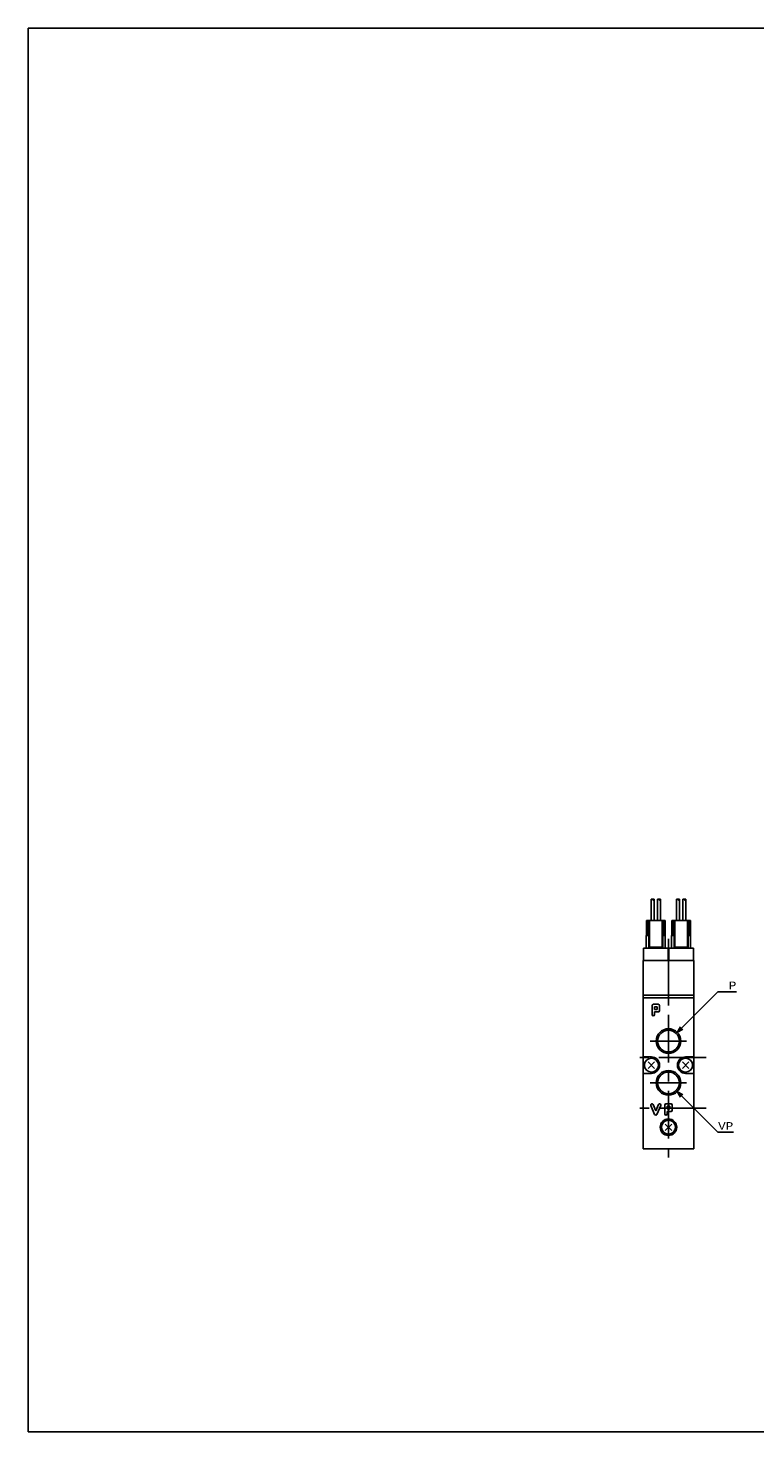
# Model space of a CAD drawing. Extents: x 20 to 821, y 20 to 574.
# Tile 1 of 3: x 20 to 307, y 20 to 574. Entities that reach past the tile are written whole.
import ezdxf
from ezdxf.enums import TextEntityAlignment as Align

# ---------------------------------------------------------------- set-up
doc = ezdxf.new("R2010")
doc.units = 0
doc.header["$LTSCALE"] = 15
doc.linetypes.add('CENTER', pattern=[2, 1.25, -0.25, 0.25, -0.25])
doc.layers.add('CSLAYER1', color=7, linetype='CONTINUOUS')
doc.styles.add('FX_FONT', font='monotxt', dxfattribs={"height": 1, "bigfont": 'bigfont'})

# ---------------------------------------------------------------- blocks, each defined once
blk = doc.blocks.new('FXDIM0000')
at = {"layer": 'CSLAYER1', "color": 3, "linetype": 'CONTINUOUS'}
for p, q in [((276.179827, 177.682649), (292.2222, 193.725023)), ((292.2222, 193.725023), (299.540894, 193.725023)), ((276.179827, 177.682649), (277.429827, 179.847712)), ((276.179827, 177.682649), (278.34489, 178.932649))]:
    blk.add_line(p, q, dxfattribs=at)
at = {"layer": 'CSLAYER1', "color": 3, "style": 'FX_FONT', "width": 1.5}
blk.add_text('P', height=3, dxfattribs=at).set_placement((296.540894, 194.725006), (299.540894, 194.725006), align=Align.FIT)
blk = doc.blocks.new('FXDIM0001')
at = {"layer": 'CSLAYER1', "color": 3, "linetype": 'CONTINUOUS'}
for p, q in [((276.179827, 154.3025), (292.2222, 138.260126)), ((276.179827, 154.3025), (278.34489, 153.0525)), ((276.179827, 154.3025), (277.429827, 152.137436)), ((292.2222, 138.260126), (298.411812, 138.260126))]:
    blk.add_line(p, q, dxfattribs=at)
at = {"layer": 'CSLAYER1', "color": 3, "style": 'FX_FONT', "width": 1.2}
blk.add_text('VP', height=3, dxfattribs=at).set_placement((292.317017, 139.260132), (298.317017, 139.260132), align=Align.FIT)

msp = doc.modelspace()

# ---------------------------------------------------------------- linework, layer by layer
at = {"layer": 'CSLAYER1', "color": 7, "linetype": 'CONTINUOUS'}
for p, q in [((20, 20), (20, 574)), ((20, 574), (821, 574)), ((20, 20), (821, 20))]:
    msp.add_line(p, q, dxfattribs=at)
at = {"layer": 'CSLAYER1', "color": 3, "linetype": 'CONTINUOUS'}
for p, q in [((265.839752, 221.842574), (265.839752, 230.05837)), ((267.139752, 221.842574), (267.139752, 230.05837)), ((268.339752, 221.842574), (268.339752, 230.05837)), ((269.639752, 221.842574), (269.639752, 230.05837)), ((275.839752, 221.842574), (275.839752, 230.05837)), ((277.139752, 221.842574), (277.139752, 230.05837)), ((278.339752, 221.842574), (278.339752, 230.05837)), ((279.639752, 221.842574), (279.639752, 230.05837)), ((271.414752, 221.842574), (264.064752, 221.842574)), ((264.064752, 215.842574), (264.064752, 221.842574)), ((264.739752, 221.842574), (264.739752, 215.842574)), ((265.239752, 221.842574), (265.239752, 211.342574)), ((270.239752, 221.842574), (270.239752, 211.342574)), ((270.739752, 221.842574), (270.739752, 215.842574)), ((271.414752, 215.842574), (271.414752, 221.842574)), ((281.414752, 221.842574), (274.064752, 221.842574)), ((274.064752, 215.842574), (274.064752, 221.842574)), ((274.739752, 221.842574), (274.739752, 215.842574)), ((275.239752, 221.842574), (275.239752, 211.342574)), ((280.239752, 221.842574), (280.239752, 211.342574)), ((280.739752, 221.842574), (280.739752, 215.842574)), ((281.414752, 215.842574), (281.414752, 221.842574)), ((262.839752, 210.842574), (272.639752, 210.842574)), ((262.839752, 210.842574), (262.839752, 206.042574)), ((263.989752, 215.842574), (263.989752, 210.842574)), ((263.989752, 215.842574), (265.239752, 215.842574)), ((264.989752, 215.842574), (264.989752, 210.842574)), ((265.239752, 211.342574), (270.239752, 211.342574)), ((270.239752, 215.842574), (271.489752, 215.842574)), ((270.489752, 215.842574), (270.489752, 210.842574)), ((271.489752, 215.842574), (271.489752, 210.842574)), ((272.639752, 210.842574), (272.639752, 206.042574)), ((282.639752, 210.842574), (272.839752, 210.842574)), ((272.839752, 210.842574), (272.839752, 206.042574)), ((273.989752, 215.842574), (273.989752, 210.842574)), ((273.989752, 215.842574), (275.239752, 215.842574)), ((274.989752, 215.842574), (274.989752, 210.842574)), ((275.239752, 211.342574), (280.239752, 211.342574)), ((280.239752, 215.842574), (281.489752, 215.842574)), ((280.489752, 215.842574), (280.489752, 210.842574)), ((281.489752, 215.842574), (281.489752, 210.842574)), ((282.639752, 210.842574), (282.639752, 206.042574)), ((262.739752, 131.742574), (262.739752, 206.042574)), ((282.739752, 206.042574), (262.739752, 206.042574)), ((272.739752, 206.042574), (272.739752, 192.342574)), ((282.739752, 131.742574), (282.739752, 206.042574)), ((282.739752, 192.342574), (262.739752, 192.342574)), ((282.739752, 191.242574), (262.739752, 191.242574)), ((266.739752, 188.742574), (268.739752, 188.742574)), ((266.239752, 188.242574), (266.239752, 184.742574)), ((267.239752, 187.742574), (268.239752, 187.742574)), ((267.239752, 187.742574), (267.239752, 186.742574)), ((267.239752, 186.742574), (268.239752, 186.742574)), ((267.239752, 185.742574), (268.739752, 185.742574)), ((267.239752, 185.742574), (267.239752, 184.742574)), ((268.239752, 187.742574), (268.239752, 186.742574)), ((269.239752, 188.242574), (269.239752, 186.242574)), ((265.989752, 167.992574), (262.739752, 167.992574)), ((282.739752, 167.992574), (279.489752, 167.992574)), ((262.739752, 161.492574), (265.989752, 161.492574)), ((267.262544, 166.015366), (264.71696, 163.469782)), ((267.262544, 163.469782), (264.71696, 166.015366)), ((280.762544, 166.015366), (278.21696, 163.469782)), ((280.762544, 163.469782), (278.21696, 166.015366)), ((279.489752, 161.492574), (282.739752, 161.492574)), ((265.78018, 148.795615), (267.28018, 145.295615)), ((266.699325, 149.189534), (267.739752, 146.76187)), ((268.78018, 149.189534), (267.739752, 146.76187)), ((269.699325, 148.795615), (268.199325, 145.295615)), ((271.239752, 145.492574), (271.239752, 148.992574)), ((273.739752, 149.492574), (271.739752, 149.492574)), ((273.239752, 148.492574), (272.239752, 148.492574)), ((272.239752, 147.492574), (272.239752, 148.492574)), ((273.239752, 147.492574), (272.239752, 147.492574)), ((273.739752, 146.492574), (272.239752, 146.492574)), ((272.239752, 146.492574), (272.239752, 145.492574)), ((273.239752, 147.492574), (273.239752, 148.492574)), ((274.239752, 146.992574), (274.239752, 148.992574)), ((271.46696, 138.969782), (274.012544, 141.515366)), ((274.012544, 138.969782), (271.46696, 141.515366)), ((262.739752, 131.742574), (282.739752, 131.742574))]:
    msp.add_line(p, q, dxfattribs=at)
at = {"layer": 'CSLAYER1', "color": 3, "linetype": 'CENTER'}
for p, q in [((272.739752, 214.540234), (272.739752, 128.358112)), ((265.553549, 174.242574), (279.905025, 174.242574)), ((287.636389, 167.742574), (258.137752, 167.742574)), ((265.553549, 157.742574), (279.905025, 157.742574)), ((287.636389, 147.742574), (258.137752, 147.742574))]:
    msp.add_line(p, q, dxfattribs=at)
at = {"layer": 'CSLAYER1', "color": 3, "linetype": 'CONTINUOUS'}
for points in [[(266.489752, 230.05837), (266.488515, 230.072467), (266.484815, 230.086458), (266.478678, 230.100234), (266.470152, 230.113692), (266.459302, 230.126729), (266.44621, 230.139246), (266.430976, 230.151147), (266.413716, 230.162343), (266.394562, 230.172746), (266.373658, 230.18228), (266.351164, 230.19087), (266.327252, 230.198452), (266.302103, 230.204968), (266.275909, 230.210368), (266.248868, 230.214611), (266.221188, 230.217665), (266.193078, 230.219507), (266.164752, 230.220123), (266.136426, 230.219507), (266.108316, 230.217665), (266.080636, 230.214611), (266.053595, 230.210368), (266.027401, 230.204968), (266.002252, 230.198452), (265.97834, 230.19087), (265.955846, 230.18228), (265.934942, 230.172746), (265.915788, 230.162343), (265.898528, 230.151147), (265.883294, 230.139246), (265.870202, 230.126729), (265.859352, 230.113692), (265.850826, 230.100234), (265.84469, 230.086458), (265.840989, 230.072467), (265.839752, 230.05837)], [(266.489752, 230.05837), (266.490989, 230.044272), (266.49469, 230.030281), (266.500826, 230.016505), (266.509352, 230.003047), (266.520202, 229.99001), (266.533294, 229.977493), (266.548528, 229.965592), (266.565788, 229.954397), (266.584942, 229.943993), (266.605846, 229.934459), (266.62834, 229.925869), (266.652252, 229.918287), (266.677401, 229.911771), (266.703595, 229.906371), (266.730636, 229.902128), (266.758316, 229.899074), (266.786426, 229.897232), (266.814752, 229.896616), (266.843078, 229.897232), (266.871188, 229.899074), (266.898868, 229.902128), (266.925909, 229.906371), (266.952103, 229.911771), (266.977252, 229.918287), (267.001164, 229.925869), (267.023658, 229.934459), (267.044562, 229.943993), (267.063716, 229.954397), (267.080976, 229.965592), (267.09621, 229.977493), (267.109302, 229.99001), (267.120152, 230.003047), (267.128678, 230.016505), (267.134815, 230.030281), (267.138515, 230.044272), (267.139752, 230.05837), (267.138515, 230.072467), (267.134815, 230.086458), (267.128678, 230.100234), (267.120152, 230.113692), (267.109302, 230.126729), (267.09621, 230.139246), (267.080976, 230.151147), (267.063716, 230.162343), (267.044562, 230.172746), (267.023658, 230.18228), (267.001164, 230.19087), (266.977252, 230.198452), (266.952103, 230.204968), (266.925909, 230.210368), (266.898868, 230.214611), (266.871188, 230.217665), (266.843078, 230.219507), (266.814752, 230.220123), (266.786426, 230.219507), (266.758316, 230.217665), (266.730636, 230.214611), (266.703595, 230.210368), (266.677401, 230.204968), (266.652252, 230.198452), (266.62834, 230.19087), (266.605846, 230.18228), (266.584942, 230.172746), (266.565788, 230.162343), (266.548528, 230.151147), (266.533294, 230.139246), (266.520202, 230.126729), (266.509352, 230.113692), (266.500826, 230.100234), (266.49469, 230.086458), (266.490989, 230.072467), (266.489752, 230.05837)], [(268.989752, 230.05837), (268.988515, 230.072467), (268.984815, 230.086458), (268.978678, 230.100234), (268.970152, 230.113692), (268.959302, 230.126729), (268.94621, 230.139246), (268.930976, 230.151147), (268.913716, 230.162343), (268.894562, 230.172746), (268.873658, 230.18228), (268.851164, 230.19087), (268.827252, 230.198452), (268.802103, 230.204968), (268.775909, 230.210368), (268.748868, 230.214611), (268.721188, 230.217665), (268.693078, 230.219507), (268.664752, 230.220123), (268.636426, 230.219507), (268.608316, 230.217665), (268.580636, 230.214611), (268.553595, 230.210368), (268.527401, 230.204968), (268.502252, 230.198452), (268.47834, 230.19087), (268.455846, 230.18228), (268.434942, 230.172746), (268.415788, 230.162343), (268.398528, 230.151147), (268.383294, 230.139246), (268.370202, 230.126729), (268.359352, 230.113692), (268.350826, 230.100234), (268.34469, 230.086458), (268.340989, 230.072467), (268.339752, 230.05837)], [(268.989752, 230.05837), (268.990989, 230.044272), (268.99469, 230.030281), (269.000826, 230.016505), (269.009352, 230.003047), (269.020202, 229.99001), (269.033294, 229.977493), (269.048528, 229.965592), (269.065788, 229.954397), (269.084942, 229.943993), (269.105846, 229.934459), (269.12834, 229.925869), (269.152252, 229.918287), (269.177401, 229.911771), (269.203595, 229.906371), (269.230636, 229.902128), (269.258316, 229.899074), (269.286426, 229.897232), (269.314752, 229.896616), (269.343078, 229.897232), (269.371188, 229.899074), (269.398868, 229.902128), (269.425909, 229.906371), (269.452103, 229.911771), (269.477252, 229.918287), (269.501164, 229.925869), (269.523658, 229.934459), (269.544562, 229.943993), (269.563716, 229.954397), (269.580976, 229.965592), (269.59621, 229.977493), (269.609302, 229.99001), (269.620152, 230.003047), (269.628678, 230.016505), (269.634815, 230.030281), (269.638515, 230.044272), (269.639752, 230.05837), (269.638515, 230.072467), (269.634815, 230.086458), (269.628678, 230.100234), (269.620152, 230.113692), (269.609302, 230.126729), (269.59621, 230.139246), (269.580976, 230.151147), (269.563716, 230.162343), (269.544562, 230.172746), (269.523658, 230.18228), (269.501164, 230.19087), (269.477252, 230.198452), (269.452103, 230.204968), (269.425909, 230.210368), (269.398868, 230.214611), (269.371188, 230.217665), (269.343078, 230.219507), (269.314752, 230.220123), (269.286426, 230.219507), (269.258316, 230.217665), (269.230636, 230.214611), (269.203595, 230.210368), (269.177401, 230.204968), (269.152252, 230.198452), (269.12834, 230.19087), (269.105846, 230.18228), (269.084942, 230.172746), (269.065788, 230.162343), (269.048528, 230.151147), (269.033294, 230.139246), (269.020202, 230.126729), (269.009352, 230.113692), (269.000826, 230.100234), (268.99469, 230.086458), (268.990989, 230.072467), (268.989752, 230.05837)], [(276.489752, 230.05837), (276.488515, 230.072467), (276.484815, 230.086458), (276.478678, 230.100234), (276.470152, 230.113692), (276.459302, 230.126729), (276.44621, 230.139246), (276.430976, 230.151147), (276.413716, 230.162343), (276.394562, 230.172746), (276.373658, 230.18228), (276.351164, 230.19087), (276.327252, 230.198452), (276.302103, 230.204968), (276.275909, 230.210368), (276.248868, 230.214611), (276.221188, 230.217665), (276.193078, 230.219507), (276.164752, 230.220123), (276.136426, 230.219507), (276.108316, 230.217665), (276.080636, 230.214611), (276.053595, 230.210368), (276.027401, 230.204968), (276.002252, 230.198452), (275.97834, 230.19087), (275.955846, 230.18228), (275.934942, 230.172746), (275.915788, 230.162343), (275.898528, 230.151147), (275.883294, 230.139246), (275.870202, 230.126729), (275.859352, 230.113692), (275.850826, 230.100234), (275.84469, 230.086458), (275.840989, 230.072467), (275.839752, 230.05837)], [(276.489752, 230.05837), (276.490989, 230.044272), (276.49469, 230.030281), (276.500826, 230.016505), (276.509352, 230.003047), (276.520202, 229.99001), (276.533294, 229.977493), (276.548528, 229.965592), (276.565788, 229.954397), (276.584942, 229.943993), (276.605846, 229.934459), (276.62834, 229.925869), (276.652252, 229.918287), (276.677401, 229.911771), (276.703595, 229.906371), (276.730636, 229.902128), (276.758316, 229.899074), (276.786426, 229.897232), (276.814752, 229.896616), (276.843078, 229.897232), (276.871188, 229.899074), (276.898868, 229.902128), (276.925909, 229.906371), (276.952103, 229.911771), (276.977252, 229.918287), (277.001164, 229.925869), (277.023658, 229.934459), (277.044562, 229.943993), (277.063716, 229.954397), (277.080976, 229.965592), (277.09621, 229.977493), (277.109302, 229.99001), (277.120152, 230.003047), (277.128678, 230.016505), (277.134815, 230.030281), (277.138515, 230.044272), (277.139752, 230.05837), (277.138515, 230.072467), (277.134815, 230.086458), (277.128678, 230.100234), (277.120152, 230.113692), (277.109302, 230.126729), (277.09621, 230.139246), (277.080976, 230.151147), (277.063716, 230.162343), (277.044562, 230.172746), (277.023658, 230.18228), (277.001164, 230.19087), (276.977252, 230.198452), (276.952103, 230.204968), (276.925909, 230.210368), (276.898868, 230.214611), (276.871188, 230.217665), (276.843078, 230.219507), (276.814752, 230.220123), (276.786426, 230.219507), (276.758316, 230.217665), (276.730636, 230.214611), (276.703595, 230.210368), (276.677401, 230.204968), (276.652252, 230.198452), (276.62834, 230.19087), (276.605846, 230.18228), (276.584942, 230.172746), (276.565788, 230.162343), (276.548528, 230.151147), (276.533294, 230.139246), (276.520202, 230.126729), (276.509352, 230.113692), (276.500826, 230.100234), (276.49469, 230.086458), (276.490989, 230.072467), (276.489752, 230.05837)], [(278.989752, 230.05837), (278.988515, 230.072467), (278.984815, 230.086458), (278.978678, 230.100234), (278.970152, 230.113692), (278.959302, 230.126729), (278.94621, 230.139246), (278.930976, 230.151147), (278.913716, 230.162343), (278.894562, 230.172746), (278.873658, 230.18228), (278.851164, 230.19087), (278.827252, 230.198452), (278.802103, 230.204968), (278.775909, 230.210368), (278.748868, 230.214611), (278.721188, 230.217665), (278.693078, 230.219507), (278.664752, 230.220123), (278.636426, 230.219507), (278.608316, 230.217665), (278.580636, 230.214611), (278.553595, 230.210368), (278.527401, 230.204968), (278.502252, 230.198452), (278.47834, 230.19087), (278.455846, 230.18228), (278.434942, 230.172746), (278.415788, 230.162343), (278.398528, 230.151147), (278.383294, 230.139246), (278.370202, 230.126729), (278.359352, 230.113692), (278.350826, 230.100234), (278.34469, 230.086458), (278.340989, 230.072467), (278.339752, 230.05837)], [(278.989752, 230.05837), (278.990989, 230.044272), (278.99469, 230.030281), (279.000826, 230.016505), (279.009352, 230.003047), (279.020202, 229.99001), (279.033294, 229.977493), (279.048528, 229.965592), (279.065788, 229.954397), (279.084942, 229.943993), (279.105846, 229.934459), (279.12834, 229.925869), (279.152252, 229.918287), (279.177401, 229.911771), (279.203595, 229.906371), (279.230636, 229.902128), (279.258316, 229.899074), (279.286426, 229.897232), (279.314752, 229.896616), (279.343078, 229.897232), (279.371188, 229.899074), (279.398868, 229.902128), (279.425909, 229.906371), (279.452103, 229.911771), (279.477252, 229.918287), (279.501164, 229.925869), (279.523658, 229.934459), (279.544562, 229.943993), (279.563716, 229.954397), (279.580976, 229.965592), (279.59621, 229.977493), (279.609302, 229.99001), (279.620152, 230.003047), (279.628678, 230.016505), (279.634815, 230.030281), (279.638515, 230.044272), (279.639752, 230.05837), (279.638515, 230.072467), (279.634815, 230.086458), (279.628678, 230.100234), (279.620152, 230.113692), (279.609302, 230.126729), (279.59621, 230.139246), (279.580976, 230.151147), (279.563716, 230.162343), (279.544562, 230.172746), (279.523658, 230.18228), (279.501164, 230.19087), (279.477252, 230.198452), (279.452103, 230.204968), (279.425909, 230.210368), (279.398868, 230.214611), (279.371188, 230.217665), (279.343078, 230.219507), (279.314752, 230.220123), (279.286426, 230.219507), (279.258316, 230.217665), (279.230636, 230.214611), (279.203595, 230.210368), (279.177401, 230.204968), (279.152252, 230.198452), (279.12834, 230.19087), (279.105846, 230.18228), (279.084942, 230.172746), (279.065788, 230.162343), (279.048528, 230.151147), (279.033294, 230.139246), (279.020202, 230.126729), (279.009352, 230.113692), (279.000826, 230.100234), (278.99469, 230.086458), (278.990989, 230.072467), (278.989752, 230.05837)]]:
    msp.add_lwpolyline(points, dxfattribs=at)
for centre, radius in [((272.739752, 174.242574), 4.865), ((272.739752, 174.242574), 4.285), ((265.989752, 164.742574), 2.75), ((279.489752, 164.742574), 2.75), ((272.739752, 157.742574), 4.865), ((272.739752, 157.742574), 4.285), ((272.739752, 140.242574), 3.25), ((272.739752, 140.242574), 2.75)]:
    msp.add_circle(centre, radius, dxfattribs=at)
for centre, radius, start, end in [((266.739752, 188.242574), 0.5, 90, 180), ((268.739752, 188.242574), 0.5, 0, 90), ((266.739752, 184.742574), 0.5, 180, 360), ((268.739752, 186.242574), 0.5, 270, 360), ((265.989752, 164.742574), 3.25, -90, 90), ((279.489752, 164.742574), 3.25, 90, 270), ((266.239752, 148.992574), 0.5, 23.198591, 203.198591), ((267.739752, 145.492574), 0.5, 203.198591, 336.801409), ((269.239752, 148.992574), 0.5, -23.198591, 156.801409), ((271.739752, 148.992574), 0.5, 90, 180), ((271.739752, 145.492574), 0.5, 180, 360), ((273.739752, 148.992574), 0.5, 0, 90), ((273.739752, 146.992574), 0.5, 270, 360)]:
    msp.add_arc(centre, radius, start, end, dxfattribs=at)

# ---------------------------------------------------------------- block references
at = {"layer": 'CSLAYER1'}
for name in ['FXDIM0000', 'FXDIM0001']:
    msp.add_blockref(name, (0, 0), dxfattribs=at)

doc.saveas('drawing.dxf')
